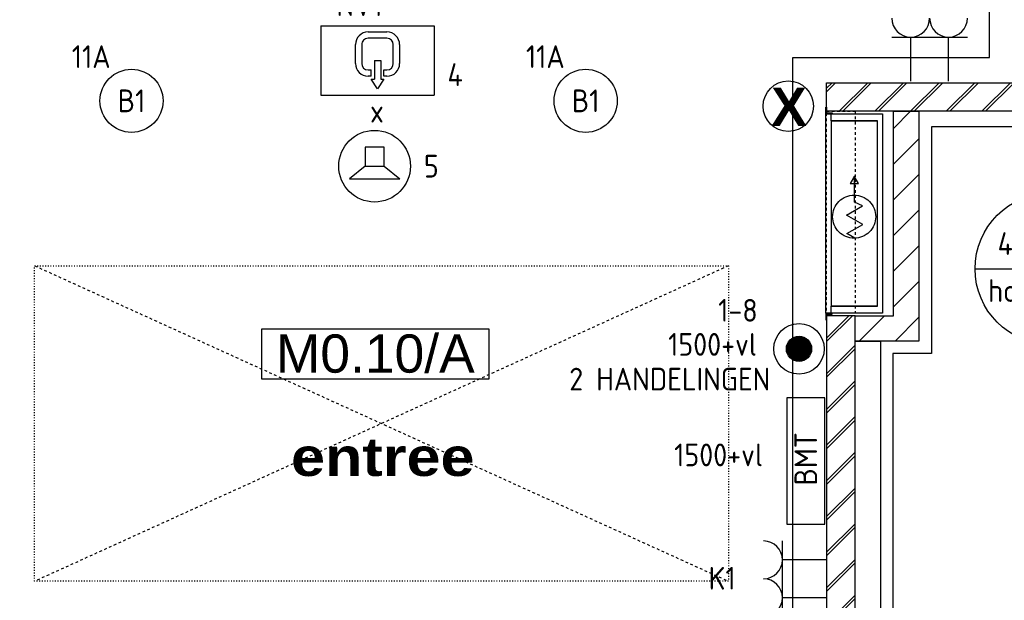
# Model space of a CAD drawing. Header units: millimetres. Extents: x -38031 to 123247, y -16330 to 129979.
# Tile 169 of 235: x 39802 to 43704, y 49849 to 52150. Entities that reach past the tile are written whole.
import ezdxf
from ezdxf.enums import TextEntityAlignment as Align

# ---------------------------------------------------------------- set-up
doc = ezdxf.new("R2010")
doc.units = ezdxf.units.MM
doc.header["$LTSCALE"] = 50
doc.linetypes.add('STYLE_01', pattern=[0.41664, 0.20828, -0.20836])
doc.linetypes.add('STYLE_05', pattern=[0.20828, 0.069425, -0.138855])
for name, color, linetype in [('AB$1A---_ATTRIB035', 8, 'Continuous'), ('AL$1A---_ALGEMEEN', 8, 'Continuous'), ('AM$1A---_ARCERING', 8, 'Continuous'), ('AT$1A---_TEKST100', 8, 'Continuous'), ('BOUWKUNDIG', 8, 'Continuous'), ('EB6511--_ATTRIB', 2, 'Continuous'), ('EL6222--', 3, 'Continuous'), ('EL6311--', 3, 'Continuous'), ('EL6311--NV', 7, 'Continuous'), ('EL6350--', 3, 'Continuous'), ('EL6421--', 3, 'Continuous'), ('EL6511--', 3, 'Continuous'), ('EM6131--', 1, 'Continuous')]:
    doc.layers.add(name, color=color, linetype=linetype)
doc.styles.add('Arial', font='ARIAL.TTF')
doc.styles.add('Arial (bold)', font='ARIALBD.TTF')
doc.styles.add('Arial Black', font='txt')
doc.styles.add('BURO-018', font='iso.shx', dxfattribs={"height": 90})
doc.styles.add('BURO-025', font='iso.shx', dxfattribs={"height": 125})
doc.styles.get("Standard").update_dxf_attribs({"font": 'iso.shx'})
pattern_1 = [(45, (-987936.49, -175784.82), (70.710678, -70.710678), []), (45, (-987929.42, -175791.89), (70.710678, -70.710678), [])]

# ---------------------------------------------------------------- blocks, each defined once
blk = doc.blocks.new('E00162')
at = {"color": 0, "linetype": 'Continuous'}
for p, q in [((-4.5, 1), (-4.5, 6.5)), ((4.5, 6.5), (-4.5, 6.5)), ((4.5, 1), (4.5, 6.5)), ((-0.5, 5.25), (0, 6)), ((0, 6), (0.5, 5.25)), ((-0.75, 5), (-0.5, 5)), ((-0.25, 5.25), (-0.5, 5.25)), ((-0.5, 5), (-0.5, 4.5)), ((-0.25, 3.75), (-0.25, 5.25)), ((0.25, 3.75), (0.25, 5.25)), ((0.5, 5.25), (0.25, 5.25)), ((0.5, 5), (0.5, 4.5)), ((0.5, 5), (0.75, 5)), ((-1.75, 2.5), (-1.75, 4)), ((-1.25, 4), (-1.25, 2.5)), ((-0.5, 4.5), (-0.75, 4.5)), ((0.75, 4.5), (0.5, 4.5)), ((1.25, 2.5), (1.25, 4)), ((1.75, 4), (1.75, 2.5)), ((0.25, 3.75), (-0.25, 3.75)), ((-0.75, 2), (0.75, 2)), ((4.5, 1), (-4.5, 1)), ((0.75, 1.5), (-0.75, 1.5))]:
    blk.add_line(p, q, dxfattribs=at)
for centre, radius, start, end in [((-0.75, 4), 1, 90, 180), ((0.75, 4), 1, 0, 90), ((-0.75, 4), 0.5, 90, 180), ((0.75, 4), 0.5, 0, 90), ((-0.75, 2.5), 1, 180, 270), ((-0.75, 2.5), 0.5, 180, 270), ((0.75, 2.5), 0.5, 270, 0), ((0.75, 2.5), 1, 270, 0)]:
    blk.add_arc(centre, radius, start, end, dxfattribs=at)
at = {"color": 0, "linetype": 'Continuous', "style": 'BURO-018'}
for tag, p in [('E_GKAST', (0, 16.167)), ('E_GROEP', (0, 13.167)), ('E_SGROEP', (4.5, 13.167)), ('E_ARMCODE', (0, 9))]:
    blk.add_attdef(tag, text='', height=1.8, dxfattribs=at).set_placement(p, align=Align.MIDDLE)
at = {"layer": 'EL6350--', "color": 1, "style": 'BURO-018'}
blk.add_text('x', height=1.8, rotation=180, dxfattribs=at).set_placement((0.596, 8.675))
blk = doc.blocks.new('1115B3A')
at = {"color": 0, "linetype": 'Continuous'}
blk.add_circle((0, 0), 2.5, dxfattribs=at)
at = {"color": 0, "linetype": 'Continuous', "style": 'BURO-018'}
for tag, p in [('E_GKAST', (0, 8)), ('E_GROEP', (0, 5)), ('E_SGROEP', (4.5, 5)), ('E_ARMCODE', (0, 0)), ('E_SLET', (4.5, -1))]:
    blk.add_attdef(tag, text='', height=1.8, dxfattribs=at).set_placement(p, align=Align.MIDDLE)
blk = doc.blocks.new('E00126')
at = {"color": 0, "linetype": 'Continuous'}
for p, q in [((-3, 4.5), (3, 4.5)), ((-1.5, 1), (-1.5, 4.5)), ((1.5, 1), (1.5, 4.5))]:
    blk.add_line(p, q, dxfattribs=at)
for centre in [(-1.5, 6), (1.5, 6)]:
    blk.add_arc(centre, 1.5, 180, 0, dxfattribs=at)
at = {"color": 0, "linetype": 'Continuous', "style": 'BURO-018'}
for tag, p in [('E_GKAST', (0, 11.5)), ('E_GROEP', (0, 8.5)), ('E_SGROEP', (4.5, 8.5))]:
    blk.add_attdef(tag, text='', height=1.8, dxfattribs=at).set_placement(p, align=Align.MIDDLE)
at = {"color": 0, "linetype": 'Continuous', "style": 'BURO-018', "flags": 1}
for tag, p in [('E_VERMCODE', (13, 8.5)), ('E_MATCODE', (0, 0))]:
    blk.add_attdef(tag, text='', height=1.8, dxfattribs=at).set_placement(p, align=Align.MIDDLE)
blk = doc.blocks.new('E00497')
at = {"color": 0}
for p, q in [((0, 0.75), (1, 2)), ((1, -2), (1, 2)), ((0, 0.75), (-1.5, 0.75)), ((0, -0.75), (0, 0.75)), ((-1.5, -0.75), (0, -0.75)), ((0, -0.75), (1, -2))]:
    blk.add_line(p, q, dxfattribs=at)
blk.add_line((-1.5, 0.75), (-1.5, -0.75))
blk.add_circle((0, 0), 2.841, dxfattribs=at)
at = {"color": 0, "linetype": 'Continuous', "style": 'BURO-018'}
blk.add_attdef('E_TEXT1', text='', height=1.8, dxfattribs=at).set_placement((0, 4.5), align=Align.MIDDLE)
at = {"color": 0, "linetype": 'Continuous', "style": 'BURO-018', "flags": 1}
blk.add_attdef('E_MATCODE', text='', height=1.8, dxfattribs=at).set_placement((0, 0), align=Align.MIDDLE)
blk = doc.blocks.new('E00103')
at = {"color": 0, "linetype": 'Continuous'}
for p, q in [((0, 6), (0, 12)), ((-6, 6), (6, 6))]:
    blk.add_line(p, q, dxfattribs=at)
blk.add_circle((0, 6), 6, dxfattribs=at)
at = {"color": 0, "linetype": 'Continuous', "style": 'BURO-018'}
for tag, p in [('E_TEXT1', (-2.5, 8)), ('E_TEXT3', (2.5, 8)), ('E_TEXT6', (0, 4))]:
    blk.add_attdef(tag, text='', height=1.8, dxfattribs=at).set_placement(p, align=Align.MIDDLE)
blk = doc.blocks.new('E00023')
at = {"color": 0, "const_width": 1}
blk.add_lwpolyline([(-0.5, 3, 1), (0.5, 3, 1)], format="xyb", close=True, dxfattribs=at)
at = {"color": 0, "linetype": 'Continuous'}
for radius in [2, 1]:
    blk.add_circle((0, 3), radius, dxfattribs=at)
at = {"color": 0, "linetype": 'Continuous', "style": 'BURO-018'}
blk.add_attdef('E_TEXT1', text='', height=1.8, dxfattribs=at).set_placement((0, 7.5), align=Align.MIDDLE)
at = {"color": 0, "linetype": 'Continuous', "style": 'BURO-018', "flags": 1}
blk.add_attdef('E_MATCODE', (0, 0), '', height=1.8, dxfattribs=at)
blk = doc.blocks.new('Group-18')
at = {"layer": 'AL$1A---_ALGEMEEN', "color": 0}
for points in [[(-16755, 23324.8), (-16755, 17786), (-13495, 17786), (-13495, 23424.8), (-12716, 23424.8), (-12716, 25374.8), (-17534, 25374.8), (-17534, 23424.8), (-16755, 23424.8), (-16755, 23324.8)], [(-13098, 22251.6), (-13101, 17795), (-9776, 17795), (-9776, 18095), (-9613.5, 18095), (-9613.5, 23149.8), (-12946, 23149.8), (-12946, 22251.6), (-13098, 22251.6)]]:
    blk.add_lwpolyline(points, dxfattribs=at)
blk = doc.blocks.new('tekst 9 pts')
at = {"layer": 'AL$1A---_ALGEMEEN', "color": 0, "style": 'Arial Black'}
blk.add_attdef('naam_ruimte', text='', height=151.5, dxfattribs=at).set_placement((0, -81.3), align=Align.TOP_CENTER)
at = {"layer": 'AL$1A---_ALGEMEEN', "color": 0, "flags": 1}
for tag, p in [('oppervlakte', (-334.4, -1162.5)), ('stramiennummer', (-334.4, -1435.2))]:
    blk.add_attdef(tag, p, '', height=151.5, dxfattribs=at)
blk = doc.blocks.new('ruimtenummer')
at = {"layer": 'AL$1A---_ALGEMEEN', "color": 0, "flags": 1}
for tag, p in [('peil', (-450, -397.1)), ('onderdeel', (-450, -669.8))]:
    blk.add_attdef(tag, p, '', height=151.5, dxfattribs=at)
at = {"color": 0}
blk.add_wipeout([(-450, 100), (450, 100), (450, -100), (-450, -100)], dxfattribs=at).dxf.layer = 'AL$1A---_ALGEMEEN'
at = {"layer": 'AL$1A---_ALGEMEEN', "color": 0}
blk.add_lwpolyline([(-450, 100), (450, 100), (450, -100), (-450, -100)], close=True, dxfattribs=at)
at = {"layer": 'AL$1A---_ALGEMEEN', "color": 0, "style": 'Arial'}
blk.add_attdef('ruimtenummer', text='', height=151.5, dxfattribs=at).set_placement((0, 78), align=Align.TOP_CENTER)
blk = doc.blocks.new('Group-122')
at = {"layer": 'AL$1A---_ALGEMEEN', "color": 0, "linetype": 'STYLE_05'}
blk.add_lwpolyline([(-16500, 22599.8), (-13750, 22599.8), (-13750, 21349.8), (-16500, 21349.8)], close=True, dxfattribs=at)
blk = doc.blocks.new('Group-123')
at = {"layer": 'AL$1A---_ALGEMEEN', "color": 0, "linetype": 'STYLE_01'}
for p, q in [((-16500, 22599.8), (-13750, 21349.8)), ((-13750, 22599.8), (-16500, 21349.8))]:
    blk.add_line(p, q, dxfattribs=at)
at = {"layer": 'AL$1A---_ALGEMEEN', "color": 0}
blk.add_blockref('Group-122', (0, 0), dxfattribs=at)
blk = doc.blocks.new('Group-126')
at = {"layer": 'AL$1A---_ALGEMEEN', "color": 0}
blk.add_blockref('Group-123', (0, 0), dxfattribs=at)
blk = doc.blocks.new('21x_zaagwerk')
at = {"layer": 'AL$1A---_ALGEMEEN', "color": 0}
blk.add_circle((0, 0), 100, dxfattribs=at)
at = {"layer": 'AT$1A---_TEKST100', "insert": (-67.8, 73.6), "char_height": 151.525, "attachment_point": 1, "line_spacing_factor": 0.967741, "style": 'Arial (bold)'}
blk.add_mtext('{\\C256;\\lX}', dxfattribs=at)
blk = doc.blocks.new('65-brandslaghaspel')
at = {"layer": 'AL$1A---_ALGEMEEN', "color": 0}
for p, q in [((173.6, -0.9), (143.8, 16.2)), ((143.8, 16.2), (143.8, -17.6)), ((143.8, -17.6), (173.4, -0.5))]:
    blk.add_line(p, q, dxfattribs=at)
at = {"color": 0}
blk.add_wipeout([(12.6, -85.4), (4.2, -85), (-4.1, -83.8), (-12.2, -81.8), (-20.1, -78.9), (-27.7, -75.4), (-34.9, -71), (-41.6, -66), (-47.8, -60.4), (-53.5, -54.2), (-58.5, -47.5), (-62.8, -40.3), (-66.3, -32.7), (-69.2, -24.8), (-71.2, -16.7), (-72.4, -8.4), (-72.9, 0), (-72.4, 8.4), (-71.2, 16.7), (-69.2, 24.8), (-66.3, 32.7), (-62.8, 40.3), (-58.5, 47.5), (-53.5, 54.2), (-47.8, 60.4), (-41.6, 66), (-34.9, 71), (-27.7, 75.4), (-20.1, 78.9), (-12.2, 81.8), (-4.1, 83.8), (4.2, 85), (12.6, 85.4), (21, 85), (29.3, 83.8), (37.4, 81.8), (45.3, 78.9), (52.9, 75.4), (60.1, 71), (66.8, 66), (73, 60.4), (78.6, 54.2), (83.6, 47.5), (87.9, 40.3), (91.5, 32.7), (94.4, 24.8), (96.4, 16.7), (97.6, 8.4), (98, 0), (97.6, -8.4), (96.4, -16.7), (94.4, -24.8), (91.5, -32.7), (87.9, -40.3), (83.6, -47.5), (78.6, -54.2), (73, -60.4), (66.8, -66), (60.1, -71), (52.9, -75.4), (45.3, -78.9), (37.4, -81.8), (29.3, -83.8), (21, -85)], dxfattribs=at).dxf.layer = 'AL$1A---_ALGEMEEN'
at = {"layer": 'AL$1A---_ALGEMEEN', "color": 0}
for p, q in [((-72.8, -2), (-54.7, 29.3)), ((-54.7, 29.3), (-18.3, -33.9)), ((-18.3, -33.9), (19.2, 31.1)), ((19.2, 31.1), (55.9, -32.4)), ((55.9, -32.4), (70.2, -0.9)), ((70.2, -0.9), (173.6, -0.9))]:
    blk.add_line(p, q, dxfattribs=at)
at = {"layer": 'AL$1A---_ALGEMEEN', "color": 0, "flags": 128}
blk.add_lwpolyline([(-72.9, 0, -0.414214), (12.6, 85.4, -0.414214), (98, 0, -0.414214), (12.6, -85.4, -0.414214)], format="xyb", close=True, dxfattribs=at)
blk = doc.blocks.new('65-brslhkast o')
at = {"color": 0}
blk.add_wipeout([(-762.5, 204), (-27.5, 204), (-27.5, 21), (-762.5, 21)], dxfattribs=at).dxf.layer = 'AL$1A---_ALGEMEEN'
at = {"layer": 'AL$1A---_ALGEMEEN', "color": 0}
blk.add_lwpolyline([(-762.5, 204), (-27.5, 204), (-27.5, 21), (-762.5, 21)], close=True, dxfattribs=at)
blk.add_blockref('65-brandslaghaspel', (-420, 112.8), dxfattribs=at)
at = {"color": 0}
blk.add_wipeout([(-790, 225), (0, 225), (0, 204), (-790, 204)], dxfattribs=at).dxf.layer = 'AL$1A---_ALGEMEEN'
at = {"layer": 'AL$1A---_ALGEMEEN', "color": 0}
blk.add_lwpolyline([(-790, 225), (0, 225), (0, 204), (-790, 204)], close=True, dxfattribs=at)
at = {"color": 0}
blk.add_wipeout([(-790, 0), (-790, 204), (-762.5, 204), (-762.5, 21), (-27.5, 21), (-27.5, 204), (0, 204), (0, 0)], dxfattribs=at).dxf.layer = 'AL$1A---_ALGEMEEN'
at = {"layer": 'AL$1A---_ALGEMEEN', "color": 0}
blk.add_lwpolyline([(-790, 0), (-790, 204), (-762.5, 204), (-762.5, 21), (-27.5, 21), (-27.5, 204), (0, 204), (0, 0)], close=True, dxfattribs=at)
blk = doc.blocks.new('hoeklijn bshk')
at = {"layer": 'AL$1A---_ALGEMEEN', "color": 0}
blk.add_lwpolyline([(0, 1), (0, 26), (3, 26), (3, 4), (25, 4), (25, 1)], close=True, dxfattribs=at)
blk = doc.blocks.new('Group-160')
at = {"layer": 'AL$1A---_ALGEMEEN', "color": 0, "rotation": 90}
blk.add_blockref('65-brslhkast o', (-13139, 23201.8), dxfattribs=at)
at = {"layer": 'AL$1A---_ALGEMEEN', "color": 0}
blk.add_blockref('hoeklijn bshk', (-13364, 23201.8), dxfattribs=at)
at = {"layer": 'AL$1A---_ALGEMEEN', "color": 0, "xscale": -1, "rotation": 180}
blk.add_blockref('hoeklijn bshk', (-13364, 22411.8), dxfattribs=at)
blk = doc.blocks.new('200254 W 210 11-06-2007')
at = {"layer": 'AM$1A---_ARCERING', "linetype": 'Continuous', "lineweight": 5}
h = blk.add_hatch(dxfattribs=at)
h.set_pattern_fill('BAKSTEEN', color=256, scale=50, style=0, pattern_type=2)
h.set_pattern_definition(pattern_1)
h.paths.add_polyline_path([(6801, 26912.3), (7688, 26912.3), (7688, 26799.3), (6801, 26799.3)])
h = blk.add_hatch(dxfattribs=at)
h.set_pattern_fill('BAKSTEEN', color=256, scale=50, style=0, pattern_type=2)
h.set_pattern_definition(pattern_1)
h.paths.add_polyline_path([(6914, 21332.4), (6914, 25989.3), (6801, 25989.3), (6801, 21332.4)])
at = {"layer": 'AL$1A---_ALGEMEEN'}
for points in [[(6801, 26912.3), (7688, 26912.3), (7688, 26799.3), (6801, 26799.3)], [(6914, 21332.4), (6914, 25989.3), (6801, 25989.3), (6801, 21332.4)], [(6914, 25889), (7014, 25889), (7014, 21332.4), (6914, 21332.4)]]:
    blk.add_lwpolyline(points, close=True, dxfattribs=at)
for name, p in [('Group-18', (20162, 3587.4)), ('21x_zaagwerk', (6648.9, 26819.5))]:
    blk.add_blockref(name, p, dxfattribs=at)
ref = blk.add_blockref('tekst 9 pts', (5041.7, 25587.3), dxfattribs=dict(at, xscale=-1))
ref.add_attrib('naam_ruimte', 'entree', dxfattribs={"layer": 'AB$1A---_ATTRIB035', "height": 151.51, "style": 'Arial Black'}).set_placement((5041.7, 25505.9), align=Align.TOP_CENTER)
blk.add_blockref('Group-160', (20162, 3587.4), dxfattribs=at)
ref = blk.add_blockref('ruimtenummer', (5012, 25837.3), dxfattribs=at)
ref.add_attrib('ruimtenummer', 'M0.10/A', dxfattribs={"layer": 'AB$1A---_ATTRIB035', "height": 151.52, "style": 'Arial'}).set_placement((5012, 25915.2), align=Align.TOP_CENTER)
at = {"layer": 'AM$1A---_ARCERING', "linetype": 'Continuous', "lineweight": 5}
h = blk.add_hatch(dxfattribs=at)
h.set_pattern_fill('KALKZANDSTEEN', color=256, scale=50, style=0, pattern_type=2)
h.set_pattern_definition([(45, (-987936.49, -175784.82), (70.710678, -70.710678), [])])
h.paths.add_polyline_path([(7166, 26799.3), (7166, 25889), (6914, 25889), (6914, 25989), (7066, 25989), (7066, 26799.3)])
at = {"layer": 'AL$1A---_ALGEMEEN', "linetype": 'STYLE_01'}
blk.add_lwpolyline([(6801, 26799.5), (6914, 26799.5), (6914, 25989.3), (6801, 25989.3)], close=True, dxfattribs=at)
at = {"layer": 'AL$1A---_ALGEMEEN'}
blk.add_lwpolyline([(7166, 26799.3), (7166, 25889), (6914, 25889), (6914, 25989), (7066, 25989), (7066, 26799.3)], close=True, dxfattribs=at)
blk.add_blockref('Group-126', (20162, 3587.4), dxfattribs=at)

msp = doc.modelspace()

# ---------------------------------------------------------------- block references
at = {"layer": 'BOUWKUNDIG'}
msp.add_blockref('200254 W 210 11-06-2007', (36199, 24987.6), dxfattribs=at)

# ---------------------------------------------------------------- next in the draw order: linework, layer by layer
at = {"layer": 'EL6511--', "linetype": 'Continuous'}
for p, q in [((42992.3, 50651.2), (42842.3, 50651.2)), ((42842.3, 50651.2), (42842.3, 50151.2)), ((42992.3, 50151.2), (42992.3, 50651.2)), ((42842.3, 50151.2), (42992.3, 50151.2))]:
    msp.add_line(p, q, dxfattribs=at)

# ---------------------------------------------------------------- next in the draw order: block references
at = {"layer": 'EL6222--'}
ref = msp.add_blockref('E00126', (43408.2, 51855.9), dxfattribs=dict(at, xscale=50, yscale=50, zscale=50))
ref.add_attrib('E_GROEP', 'K4', dxfattribs={"layer": '0', "color": 1, "linetype": 'Continuous', "height": 90, "style": 'BURO-018'}).set_placement((43408.2, 52280.9), align=Align.MIDDLE)
ref = msp.add_blockref('E00126', (43050, 49934.5), dxfattribs=dict(at, xscale=50, yscale=50, zscale=50, rotation=90))
ref.add_attrib('E_GROEP', 'K1', dxfattribs={"layer": '0', "color": 1, "linetype": 'Continuous', "height": 90, "style": 'BURO-018'}).set_placement((42585.7, 49936.8), align=Align.MIDDLE)
at = {"layer": 'EL6311--'}
ref = msp.add_blockref('1115B3A', (40244.9, 51828.4), dxfattribs=dict(at, xscale=50, yscale=50, zscale=50))
ref.add_attrib('E_ARMCODE', 'B1', dxfattribs={"layer": '0', "color": 1, "linetype": 'Continuous', "height": 90, "style": 'BURO-018'}).set_placement((40244.9, 51828.4), align=Align.MIDDLE)
ref.add_attrib('E_GROEP', '11A', dxfattribs={"layer": '0', "color": 1, "linetype": 'Continuous', "height": 90, "style": 'BURO-018'}).set_placement((40085.1, 52003.4), align=Align.MIDDLE)
ref = msp.add_blockref('1115B3A', (42044.9, 51828.4), dxfattribs=dict(at, xscale=50, yscale=50, zscale=50))
ref.add_attrib('E_ARMCODE', 'B1', dxfattribs={"layer": '0', "color": 1, "linetype": 'Continuous', "height": 90, "style": 'BURO-018'}).set_placement((42044.9, 51828.4), align=Align.MIDDLE)
ref.add_attrib('E_GROEP', '11A', dxfattribs={"layer": '0', "color": 1, "linetype": 'Continuous', "height": 90, "style": 'BURO-018'}).set_placement((41885.1, 52003.4), align=Align.MIDDLE)
at = {"layer": 'EL6311--NV'}
ref = msp.add_blockref('E00162', (41219.9, 52176.1), dxfattribs=dict(at, xscale=50, yscale=50, zscale=50, rotation=180))
ref.add_attrib('E_ARMCODE', 'NV1', dxfattribs={"layer": '0', "color": 1, "linetype": 'Continuous', "height": 90, "style": 'BURO-018'}).set_placement((41148.6, 52209.5), align=Align.MIDDLE)
ref.add_attrib('E_GROEP', '4', dxfattribs={"layer": '0', "color": 1, "linetype": 'Continuous', "height": 90, "style": 'BURO-018'}).set_placement((41527.6, 51932.3), align=Align.MIDDLE)
at = {"layer": 'EL6421--'}
ref = msp.add_blockref('E00497', (41208.3, 51569.4), dxfattribs=dict(at, xscale=50, yscale=50, zscale=50, rotation=270))
ref.add_attrib('E_TEXT1', '5', dxfattribs={"layer": '0', "color": 1, "linetype": 'Continuous', "height": 90, "style": 'BURO-018'}).set_placement((41433.3, 51569.4), align=Align.MIDDLE)
at = {"layer": 'EL6511--'}
ref = msp.add_blockref('E00023', (43040.5, 50845.7), dxfattribs=dict(at, xscale=50, yscale=50, zscale=50, rotation=90.00000000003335))
ref.add_attrib('E_TEXT1', '1-8', dxfattribs={"layer": 'EB6511--_ATTRIB', "color": 1, "linetype": 'Continuous', "height": 90, "style": 'BURO-018'}).set_placement((42648.5, 50998.5), align=Align.MIDDLE)
at = {"layer": 'EM6131--'}
ref = msp.add_blockref('E00103', (43888.3, 50862.9), dxfattribs=dict(at, xscale=50, yscale=50, zscale=50))
ref.add_attrib('E_TEXT1', '400', dxfattribs={"layer": '0', "color": 1, "linetype": 'Continuous', "height": 90, "style": 'BURO-018'}).set_placement((43763.3, 51262.9), align=Align.MIDDLE)
ref.add_attrib('E_TEXT3', '2', dxfattribs={"layer": '0', "color": 1, "linetype": 'Continuous', "height": 90, "style": 'BURO-018'}).set_placement((44013.3, 51262.9), align=Align.MIDDLE)
ref.add_attrib('E_TEXT6', 'hoogte ??', dxfattribs={"layer": '0', "color": 1, "linetype": 'Continuous', "height": 90, "style": 'BURO-018'}).set_placement((43888.3, 51062.9), align=Align.MIDDLE)

# ---------------------------------------------------------------- next in the draw order: texts
at = {"layer": 'EL6511--', "color": 1, "style": 'BURO-018'}
for s, p in [('1500+vl', (42371.8, 50818.3)), ('2 HANDELINGEN', (41979.9, 50680.7)), ('1500+vl', (42395.8, 50380.4))]:
    msp.add_text(s, height=90, dxfattribs=at).set_placement(p)
at = {"layer": 'EL6511--', "color": 2, "style": 'BURO-025'}
msp.add_text('BMT', height=90, rotation=90, dxfattribs=at).set_placement((42917.3, 50409.8), align=Align.MIDDLE)

doc.saveas('drawing.dxf')
